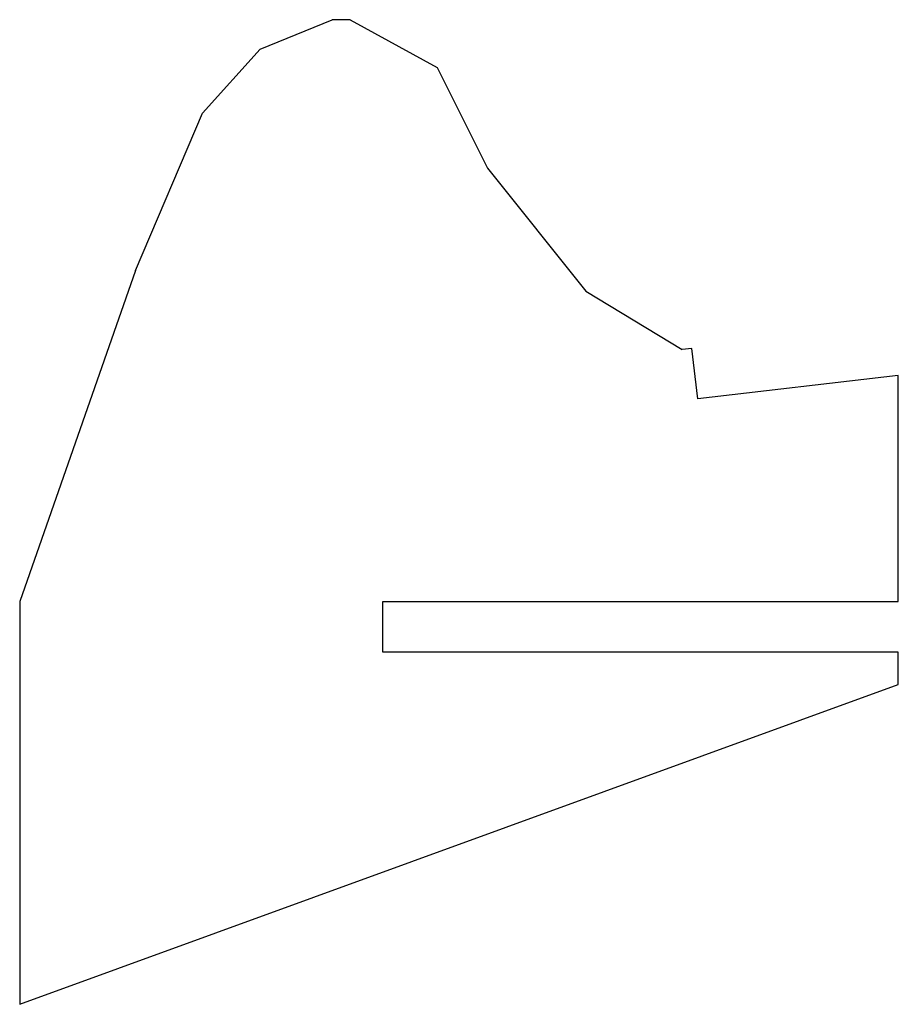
# Model space of a CAD drawing. Header units: millimetres. Extents: x 138 to 190, y -120 to -61.8.
import ezdxf

# ---------------------------------------------------------------- set-up
doc = ezdxf.new("R2010")
doc.units = ezdxf.units.MM
doc.layers.get('0').update_dxf_attribs({"linetype": 'CONTINUOUS'})

msp = doc.modelspace()

# ---------------------------------------------------------------- linework, layer by layer
for p, q in [((157.551, -61.755), (156.5, -61.755)), ((144.851, -76.599), (138, -96.174)), ((177.788, -81.204), (177.209, -81.271)), ((178.133, -84.184), (177.788, -81.204)), ((190, -82.809), (178.133, -84.184)), ((190, -96.174), (190, -82.809)), ((138, -96.174), (138, -120)), ((159.5, -99.174), (159.5, -96.174)), ((159.5, -96.174), (190, -96.174)), ((190, -99.174), (159.5, -99.174)), ((190, -101.074), (190, -99.174)), ((138, -120), (190, -101.074))]:
    msp.add_line(p, q)
for points in [[(144.851, -76.599), (148.811, -67.277), (152.231, -63.489), (156.5, -61.755)], [(157.551, -61.755), (162.704, -64.587), (165.677, -70.535), (171.513, -77.804), (177.209, -81.271)]]:
    msp.add_lwpolyline(points)

doc.saveas('drawing.dxf')
